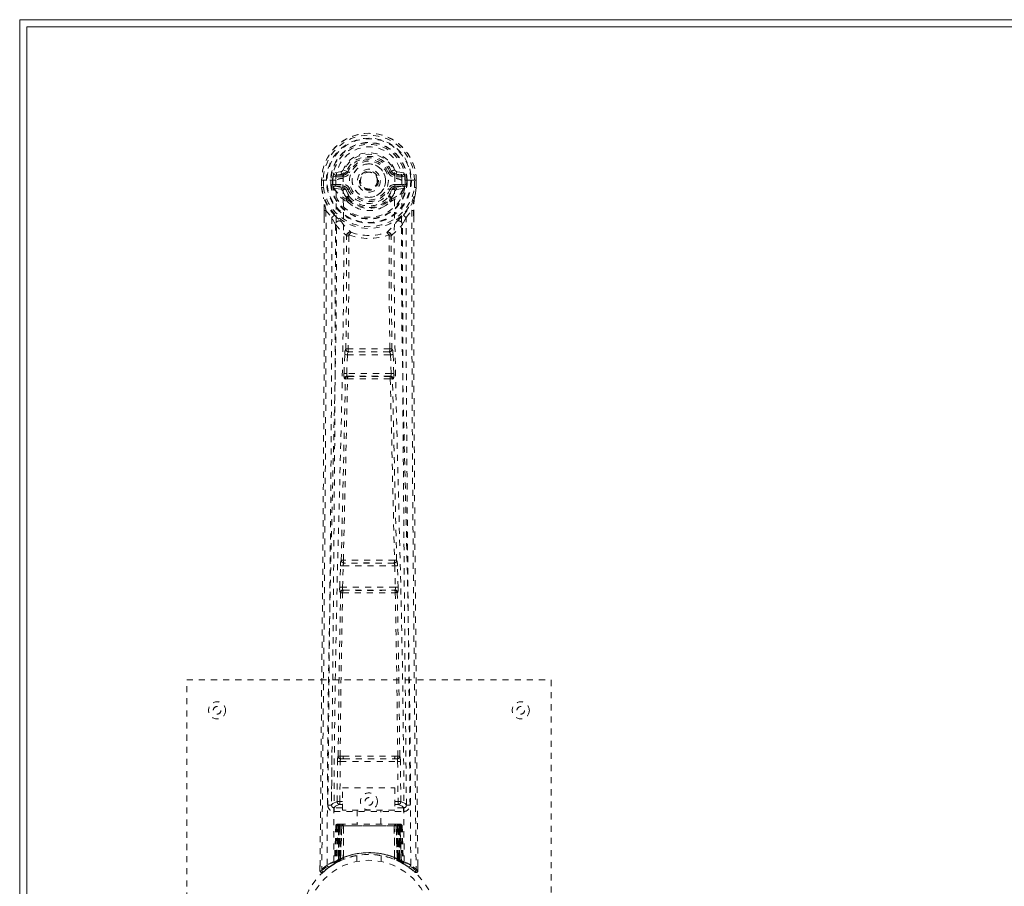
# Model space of a CAD drawing. Header units: inches. Extents: x 3.6 to 63.1, y 12.1 to 41.9.
# Tile 2 of 4: x 3.6 to 19.8, y 27.6 to 41.9. Entities that reach past the tile are written whole.
import ezdxf

# ---------------------------------------------------------------- set-up
doc = ezdxf.new("R2010")
doc.units = ezdxf.units.IN
doc.header["$MEASUREMENT"] = 0
doc.linetypes.add('SLD-Dashed', pattern=[0.075, 0.05, -0.025])
doc.linetypes.add('SLD-Solid', pattern=[0])

msp = doc.modelspace()

# ---------------------------------------------------------------- linework, layer by layer
at = {"color": 7, "linetype": 'SLD-Solid', "lineweight": 15}
for p, q in [((3.588, 12.123), (3.588, 41.873)), ((3.588, 41.873), (63.088, 41.873)), ((3.706, 41.755), (3.706, 12.241)), ((62.97, 41.755), (3.706, 41.755)), ((3.706, 41.755), (62.97, 41.755)), ((3.706, 12.241), (3.706, 41.755))]:
    msp.add_line(p, q, dxfattribs=at)
at = {"color": 7, "linetype": 'SLD-Dashed', "lineweight": 0}
for p, q in [((8.915, 39.4), (8.969, 39.377)), ((8.56, 39.23), (8.56, 39.112)), ((8.882, 39.373), (8.763, 39.349)), ((8.793, 39.313), (8.91, 39.334)), ((8.793, 39.313), (8.793, 39.283)), ((8.91, 39.313), (8.793, 39.313)), ((8.91, 39.283), (8.793, 39.283)), ((8.91, 39.334), (8.91, 39.313)), ((8.91, 39.283), (8.91, 39.313)), ((8.965, 39.369), (8.969, 39.377)), ((8.969, 39.377), (8.992, 39.368)), ((9.495, 39.231), (9.495, 39.222)), ((9.685, 39.368), (9.707, 39.377)), ((9.707, 39.377), (9.711, 39.369)), ((9.767, 39.334), (9.884, 39.313)), ((9.767, 39.334), (9.767, 39.313)), ((9.884, 39.313), (9.767, 39.313)), ((9.767, 39.283), (9.767, 39.313)), ((9.884, 39.283), (9.767, 39.283)), ((9.914, 39.349), (9.795, 39.373)), ((9.884, 39.283), (9.884, 39.313)), ((10.116, 39.112), (10.117, 39.23)), ((8.559, 39.229), (8.559, 39.112)), ((8.563, 39.229), (8.559, 39.229)), ((8.559, 39.112), (8.559, 39.108)), ((8.616, 39.229), (8.563, 39.229)), ((8.588, 39.228), (8.589, 39.112)), ((8.639, 39.229), (8.616, 39.229)), ((8.645, 39.229), (8.639, 39.229)), ((8.795, 39.229), (8.645, 39.229)), ((8.71, 39.156), (8.71, 39.228)), ((8.71, 39.155), (8.74, 39.157)), ((8.71, 39.155), (8.71, 39.156)), ((8.745, 39.228), (8.739, 39.228)), ((8.739, 39.228), (8.74, 39.157)), ((8.74, 39.156), (8.745, 39.137)), ((8.745, 39.15), (8.745, 39.228)), ((8.745, 39.137), (8.745, 39.15)), ((8.752, 39.113), (8.755, 39.109)), ((8.765, 39.098), (8.755, 39.109)), ((8.765, 39.098), (8.88, 39.077)), ((8.78, 39.161), (8.78, 39.131)), ((8.78, 39.161), (8.91, 39.161)), ((8.91, 39.106), (8.78, 39.131)), ((8.78, 39.131), (8.91, 39.131)), ((8.91, 39.161), (8.91, 39.131)), ((8.91, 39.106), (8.91, 39.131)), ((8.965, 39.065), (8.958, 39.077)), ((8.992, 39.077), (8.965, 39.065)), ((9.495, 39.222), (9.494, 39.207)), ((9.712, 39.065), (9.685, 39.077)), ((9.719, 39.077), (9.712, 39.065)), ((9.767, 39.161), (9.767, 39.131)), ((9.767, 39.161), (9.897, 39.161)), ((9.897, 39.131), (9.767, 39.106)), ((9.767, 39.106), (9.767, 39.131)), ((9.767, 39.131), (9.897, 39.131)), ((9.796, 39.077), (9.912, 39.098)), ((9.882, 39.229), (9.882, 39.229)), ((10.032, 39.229), (9.882, 39.229)), ((9.897, 39.131), (9.897, 39.161)), ((9.922, 39.109), (9.912, 39.098)), ((9.912, 39.098), (9.912, 39.098)), ((9.912, 39.098), (9.912, 39.098)), ((9.922, 39.109), (9.925, 39.113)), ((9.937, 39.156), (9.931, 39.137)), ((9.931, 39.137), (9.932, 39.15)), ((9.932, 39.228), (9.937, 39.228)), ((9.932, 39.15), (9.932, 39.228)), ((9.937, 39.157), (9.937, 39.228)), ((9.967, 39.228), (9.967, 39.156)), ((9.967, 39.228), (9.967, 39.228)), ((9.967, 39.156), (9.967, 39.155)), ((10.038, 39.229), (10.032, 39.229)), ((10.061, 39.229), (10.038, 39.229)), ((10.114, 39.229), (10.061, 39.229)), ((10.088, 39.112), (10.088, 39.228)), ((10.118, 39.229), (10.114, 39.229)), ((10.117, 39.108), (10.118, 39.112)), ((10.118, 39.229), (10.118, 39.112)), ((8.967, 38.917), (8.967, 38.939)), ((8.99, 38.944), (8.99, 38.922)), ((9.686, 38.922), (9.687, 38.944)), ((9.71, 38.917), (9.71, 38.939)), ((8.986, 38.871), (8.974, 38.889)), ((9.703, 38.889), (9.691, 38.871)), ((8.602, 38.73), (8.602, 38.628)), ((8.603, 38.729), (8.603, 38.628)), ((8.631, 38.729), (8.728, 38.613)), ((8.787, 38.501), (8.728, 38.613)), ((9.949, 38.613), (9.89, 38.501)), ((9.949, 38.613), (10.045, 38.729)), ((10.074, 38.64), (10.074, 38.729)), ((10.075, 38.73), (10.075, 38.641)), ((8.928, 36.048), (8.94, 36.357)), ((8.94, 36.357), (8.942, 36.391)), ((8.959, 36.448), (8.958, 36.447)), ((8.972, 36.047), (8.984, 36.356)), ((8.984, 36.356), (9.692, 36.356)), ((9.003, 36.4), (9.004, 36.401)), ((9.674, 36.4), (9.003, 36.4)), ((9.673, 36.401), (9.674, 36.4)), ((9.692, 36.356), (9.705, 36.047)), ((9.718, 36.447), (9.717, 36.448)), ((9.737, 36.357), (9.734, 36.391)), ((9.749, 36.048), (9.737, 36.357)), ((9.705, 36.047), (8.972, 36.047)), ((8.995, 35.998), (8.982, 36.002)), ((8.982, 36.002), (9.694, 36.002)), ((9.694, 36.002), (9.682, 35.998)), ((8.951, 35.955), (8.938, 35.959)), ((9.726, 35.955), (9.739, 35.959)), ((8.883, 32.969), (8.883, 32.969)), ((8.927, 32.922), (8.928, 32.923)), ((9.75, 32.922), (8.927, 32.922)), ((9.749, 32.923), (9.75, 32.922)), ((9.794, 32.969), (9.794, 32.969)), ((8.858, 32.526), (8.869, 32.879)), ((8.903, 32.525), (8.914, 32.877)), ((8.914, 32.877), (9.763, 32.877)), ((9.763, 32.877), (9.774, 32.525)), ((9.818, 32.526), (9.808, 32.879)), ((8.866, 32.436), (8.871, 32.434)), ((9.774, 32.525), (8.903, 32.525)), ((8.916, 32.477), (8.91, 32.48)), ((8.91, 32.48), (9.766, 32.48)), ((9.766, 32.48), (9.761, 32.477)), ((9.805, 32.434), (9.811, 32.436)), ((6.338, 30.998), (12.338, 30.998)), ((6.338, 22.998), (6.338, 30.998)), ((12.338, 30.998), (12.338, 22.998)), ((8.729, 29.755), (8.722, 28.941)), ((8.912, 29.745), (8.864, 29.745)), ((8.875, 29.699), (8.922, 29.699)), ((8.922, 29.699), (9.754, 29.699)), ((9.754, 29.699), (9.802, 29.699)), ((9.813, 29.745), (9.764, 29.745)), ((9.955, 28.941), (9.947, 29.755)), ((8.814, 28.995), (8.821, 29.655)), ((8.859, 28.995), (8.866, 29.655)), ((8.866, 29.655), (9.811, 29.655)), ((9.811, 29.655), (9.818, 28.995)), ((9.863, 28.995), (9.856, 29.655)), ((8.901, 29.222), (9.762, 29.222)), ((8.901, 28.856), (8.901, 29.222)), ((9.762, 29.222), (9.762, 28.856)), ((8.722, 28.942), (8.722, 28.94)), ((8.722, 28.94), (8.722, 28.93)), ((8.722, 28.938), (8.725, 28.92)), ((8.767, 28.892), (8.767, 28.832)), ((8.901, 28.892), (8.767, 28.892)), ((8.859, 28.95), (8.859, 28.995)), ((8.901, 28.995), (8.859, 28.995)), ((8.901, 28.95), (8.859, 28.95)), ((9.762, 28.856), (8.901, 28.856)), ((9.143, 28.856), (9.143, 28.623)), ((9.533, 28.623), (9.533, 28.856)), ((9.762, 28.995), (9.818, 28.995)), ((9.762, 28.95), (9.818, 28.95)), ((9.91, 28.892), (9.762, 28.892)), ((9.863, 28.995), (9.818, 28.995)), ((9.818, 28.95), (9.818, 28.995)), ((9.91, 28.832), (9.91, 28.892)), ((9.952, 28.92), (9.955, 28.938)), ((9.954, 28.93), (9.955, 28.94)), ((9.955, 28.94), (9.955, 28.942)), ((8.767, 28.832), (9.91, 28.832)), ((8.792, 28.594), (8.771, 27.988)), ((8.805, 28.594), (8.785, 27.997)), ((8.805, 28.594), (8.792, 28.594)), ((8.824, 28.594), (8.803, 28.007)), ((8.826, 28.598), (8.804, 28.004)), ((8.823, 28.623), (8.819, 28.622)), ((8.824, 28.623), (8.824, 28.623)), ((8.89, 28.594), (8.824, 28.594)), ((8.831, 28.623), (8.831, 28.621)), ((8.836, 28.623), (8.831, 28.623)), ((8.831, 28.594), (8.831, 28.037)), ((8.845, 28.623), (8.835, 28.623)), ((8.836, 28.594), (9.841, 28.594)), ((8.836, 28.04), (8.836, 28.594)), ((8.844, 28.044), (8.844, 28.594)), ((8.849, 28.623), (8.845, 28.623)), ((8.848, 28.594), (8.848, 28.046)), ((9.828, 28.594), (8.848, 28.594)), ((8.92, 28.623), (8.854, 28.623)), ((8.863, 28.594), (8.863, 28.052)), ((8.866, 28.594), (8.863, 28.594)), ((8.866, 28.594), (9.81, 28.594)), ((8.866, 28.054), (8.866, 28.594)), ((8.871, 28.043), (8.89, 28.594)), ((8.892, 28.594), (8.873, 28.043)), ((8.89, 28.594), (8.892, 28.594)), ((8.916, 28.071), (8.92, 28.596)), ((8.922, 28.594), (8.918, 28.072)), ((8.922, 28.594), (8.92, 28.596)), ((9.754, 28.623), (8.922, 28.623)), ((9.755, 28.594), (8.922, 28.594)), ((9.756, 28.596), (9.755, 28.594)), ((9.759, 28.072), (9.755, 28.594)), ((9.756, 28.596), (9.761, 28.071)), ((9.823, 28.623), (9.757, 28.623)), ((9.785, 28.594), (9.786, 28.594)), ((9.804, 28.043), (9.785, 28.594)), ((9.853, 28.594), (9.786, 28.594)), ((9.786, 28.594), (9.805, 28.043)), ((9.814, 28.594), (9.81, 28.594)), ((9.81, 28.594), (9.81, 28.054)), ((9.814, 28.052), (9.814, 28.594)), ((9.832, 28.623), (9.828, 28.623)), ((9.828, 28.046), (9.828, 28.594)), ((9.841, 28.623), (9.832, 28.623)), ((9.832, 28.594), (9.833, 28.044)), ((9.845, 28.623), (9.84, 28.623)), ((9.841, 28.594), (9.841, 28.04)), ((9.846, 28.037), (9.846, 28.594)), ((9.873, 28.004), (9.851, 28.598)), ((9.853, 28.623), (9.853, 28.623)), ((9.853, 28.594), (9.873, 28.007)), ((9.858, 28.622), (9.854, 28.623)), ((9.871, 28.594), (9.892, 27.997)), ((9.885, 28.594), (9.871, 28.594)), ((9.885, 28.594), (9.906, 27.988)), ((8.861, 28.019), (8.848, 28.046)), ((8.875, 28.026), (8.863, 28.052)), ((8.878, 28.027), (8.866, 28.054)), ((8.916, 28.071), (8.918, 28.072)), ((8.918, 28.044), (8.921, 28.046)), ((9.138, 28.106), (9.138, 28.009)), ((9.538, 28.009), (9.538, 28.106)), ((9.755, 28.046), (9.758, 28.044)), ((9.759, 28.072), (9.761, 28.071)), ((9.81, 28.054), (9.799, 28.027)), ((9.814, 28.052), (9.802, 28.026)), ((9.828, 28.046), (9.816, 28.019)), ((8.532, 27.942), (8.532, 27.857)), ((8.582, 27.834), (8.683, 27.915)), ((8.692, 27.922), (8.753, 27.959)), ((8.756, 27.964), (8.77, 27.972)), ((8.771, 27.988), (8.785, 27.997)), ((8.788, 27.982), (8.854, 28.016)), ((8.803, 28.007), (8.871, 28.043)), ((8.811, 28.013), (8.816, 28.012)), ((8.831, 28.037), (8.836, 28.04)), ((8.843, 28.011), (8.831, 28.037)), ((8.843, 28.011), (8.835, 28.007)), ((8.848, 28.014), (8.836, 28.04)), ((8.848, 28.014), (8.843, 28.011)), ((8.856, 28.017), (8.844, 28.044)), ((8.875, 28.026), (8.848, 28.013)), ((8.854, 28.016), (8.856, 28.017)), ((8.856, 28.017), (8.861, 28.019)), ((8.873, 28.043), (8.871, 28.043)), ((9.802, 28.026), (9.799, 28.027)), ((9.805, 28.043), (9.804, 28.043)), ((9.805, 28.043), (9.873, 28.007)), ((9.816, 28.019), (9.82, 28.017)), ((9.833, 28.044), (9.82, 28.017)), ((9.821, 28.017), (9.822, 28.016)), ((9.822, 28.016), (9.889, 27.982)), ((9.841, 28.04), (9.828, 28.014)), ((9.833, 28.011), (9.828, 28.014)), ((9.846, 28.037), (9.833, 28.011)), ((9.841, 28.04), (9.846, 28.037)), ((9.892, 27.997), (9.906, 27.988)), ((9.907, 27.972), (9.92, 27.964)), ((10.145, 27.857), (10.144, 27.941)), ((8.532, 27.857), (8.562, 27.856)), ((10.115, 27.856), (10.095, 27.834))]:
    msp.add_line(p, q, dxfattribs=at)
at = {"color": 7, "linetype": 'SLD-Dashed', "lineweight": 0, "flags": 128}
for points in [[(8.913, 39.259), (8.918, 39.337), (8.941, 39.412), (8.98, 39.482), (9.034, 39.543), (9.099, 39.592), (9.174, 39.629), (9.255, 39.651), (9.338, 39.659), (9.422, 39.651), (9.503, 39.629), (9.577, 39.592), (9.643, 39.543), (9.697, 39.482), (9.736, 39.412), (9.759, 39.337), (9.764, 39.259)], [(8.793, 39.283), (8.77, 39.288), (8.75, 39.301)], [(8.759, 28.006), (8.766, 29.592), (8.786, 31.177), (8.819, 32.759), (8.86, 34.338), (8.891, 35.575), (8.915, 36.809), (8.925, 38.037), (8.913, 39.259)], [(9.019, 39.356), (9.014, 39.358), (9.009, 39.36), (9.004, 39.362), (9, 39.364), (8.997, 39.366), (8.994, 39.367), (8.992, 39.367), (8.992, 39.368)], [(9.657, 39.356), (9.663, 39.358), (9.668, 39.36), (9.672, 39.362), (9.677, 39.364), (9.68, 39.366), (9.683, 39.367), (9.684, 39.367), (9.685, 39.368)], [(9.917, 28.006), (9.911, 29.592), (9.891, 31.177), (9.858, 32.759), (9.817, 34.338), (9.786, 35.575), (9.761, 36.809), (9.752, 38.037), (9.764, 39.259)], [(9.927, 39.301), (9.907, 39.288), (9.884, 39.283)], [(8.559, 39.229), (8.558, 39.229), (8.56, 39.229), (8.562, 39.229), (8.566, 39.229), (8.57, 39.229), (8.576, 39.228), (8.582, 39.228), (8.588, 39.228)], [(8.559, 39.112), (8.572, 39.017), (8.588, 38.942)], [(8.559, 39.108), (8.56, 39.108), (8.562, 39.109), (8.565, 39.109), (8.569, 39.11), (8.573, 39.11), (8.578, 39.111), (8.583, 39.112), (8.589, 39.112)], [(8.589, 39.112), (8.582, 39.112), (8.576, 39.112), (8.571, 39.112), (8.566, 39.112), (8.562, 39.112), (8.56, 39.112), (8.559, 39.112), (8.559, 39.112)], [(8.559, 39.108), (8.571, 39.02), (8.59, 38.931)], [(8.65, 27.95), (8.656, 29.541), (8.674, 31.13), (8.705, 32.717), (8.743, 34.299), (8.772, 35.539), (8.796, 36.775), (8.806, 38.005), (8.795, 39.229)], [(8.74, 39.156), (8.74, 39.157), (8.74, 39.157)], [(8.745, 39.15), (8.762, 39.158), (8.78, 39.161)], [(8.908, 39.054), (8.894, 39.071), (8.88, 39.077)], [(9.019, 39.088), (9.014, 39.086), (9.009, 39.084), (9.004, 39.082), (9, 39.08), (8.997, 39.079), (8.994, 39.078), (8.992, 39.077), (8.992, 39.077)], [(9.657, 39.088), (9.663, 39.086), (9.668, 39.084), (9.672, 39.082), (9.677, 39.08), (9.68, 39.079), (9.683, 39.078), (9.684, 39.077), (9.685, 39.077)], [(9.769, 39.054), (9.783, 39.071), (9.796, 39.077)], [(10.026, 27.95), (10.021, 29.541), (10.002, 31.13), (9.972, 32.717), (9.934, 34.299), (9.904, 35.539), (9.881, 36.775), (9.871, 38.005), (9.882, 39.229)], [(9.897, 39.161), (9.915, 39.158), (9.932, 39.15)], [(9.937, 39.228), (9.941, 39.228), (9.947, 39.228), (9.956, 39.228), (9.967, 39.228)], [(9.967, 39.155), (9.956, 39.156), (9.947, 39.156), (9.94, 39.157), (9.937, 39.157)], [(9.937, 39.157), (9.937, 39.157), (9.937, 39.156)], [(10.087, 38.931), (10.104, 39.01), (10.117, 39.108)], [(10.088, 39.228), (10.095, 39.228), (10.101, 39.228), (10.106, 39.229), (10.111, 39.229), (10.115, 39.229), (10.117, 39.229), (10.118, 39.229), (10.118, 39.229)], [(10.118, 39.112), (10.118, 39.112), (10.117, 39.112), (10.114, 39.112), (10.111, 39.112), (10.106, 39.112), (10.1, 39.112), (10.094, 39.112), (10.088, 39.112)], [(10.117, 39.108), (10.116, 39.108), (10.115, 39.109), (10.112, 39.109), (10.108, 39.11), (10.104, 39.11), (10.099, 39.111), (10.093, 39.112), (10.088, 39.112)], [(10.118, 39.112), (10.105, 39.017), (10.089, 38.942)], [(8.588, 38.942), (8.588, 38.937), (8.59, 38.931)], [(8.77, 38.653), (8.669, 38.777), (8.59, 38.931)], [(8.967, 38.939), (8.936, 38.99), (8.908, 39.054)], [(8.965, 39.065), (8.991, 39.005), (9.019, 38.957)], [(9.71, 38.939), (9.741, 38.99), (9.769, 39.054)], [(9.907, 38.653), (10.008, 38.777), (10.087, 38.931)], [(10.087, 38.931), (10.089, 38.937), (10.089, 38.942)], [(8.986, 38.871), (9.061, 38.812), (9.111, 38.786)], [(9.566, 38.786), (9.616, 38.812), (9.691, 38.871)], [(8.602, 38.628), (8.599, 36.012), (8.582, 33.296), (8.557, 30.574), (8.532, 27.857)], [(8.631, 38.729), (8.633, 37.915), (8.632, 37.066), (8.63, 36.182), (8.626, 35.38), (8.623, 34.862), (8.619, 34.32), (8.615, 33.754), (8.611, 33.191), (8.607, 32.703), (8.601, 32.056), (8.595, 31.368), (8.588, 30.638), (8.581, 29.962), (8.562, 27.856)], [(8.602, 38.73), (8.601, 38.73), (8.602, 38.729), (8.605, 38.729), (8.608, 38.729), (8.614, 38.729), (8.619, 38.729), (8.625, 38.729), (8.631, 38.729)], [(8.728, 38.613), (8.728, 37.873), (8.726, 37.101), (8.724, 36.298), (8.72, 35.532), (8.715, 34.757), (8.709, 33.981), (8.702, 33.225), (8.696, 32.499), (8.689, 31.824), (8.682, 31.067), (8.675, 30.358), (8.669, 29.66), (8.662, 28.938)], [(10.015, 28.938), (10.011, 29.314), (10.007, 29.743), (10.003, 30.213), (9.999, 30.638), (9.997, 30.86), (9.994, 31.083), (9.992, 31.305), (9.99, 31.558), (9.987, 31.813), (9.985, 32.06), (9.98, 32.564), (9.976, 33.032), (9.972, 33.464), (9.969, 33.886), (9.965, 34.376), (9.959, 35.217), (9.954, 36.065), (9.951, 36.943), (9.949, 37.797), (9.949, 38.613)], [(10.045, 38.729), (10.044, 37.99), (10.045, 37.21), (10.047, 36.387), (10.05, 35.522), (10.055, 34.725), (10.06, 33.895), (10.062, 33.705), (10.063, 33.512), (10.065, 33.318), (10.066, 33.185), (10.067, 33.055), (10.068, 32.92), (10.069, 32.778), (10.073, 32.325), (10.078, 31.82), (10.083, 31.265), (10.086, 30.914), (10.09, 30.541), (10.094, 30.139), (10.097, 29.763), (10.102, 29.272), (10.106, 28.836), (10.11, 28.455), (10.113, 28.128), (10.115, 27.856)], [(10.045, 38.729), (10.051, 38.729), (10.057, 38.729), (10.063, 38.729), (10.068, 38.729), (10.072, 38.729), (10.074, 38.729), (10.075, 38.73), (10.075, 38.73)], [(10.075, 38.641), (10.078, 36.012), (10.095, 33.294), (10.119, 30.576), (10.145, 27.857)], [(8.787, 38.501), (8.778, 35.314), (8.752, 32.126), (8.722, 28.938)], [(8.787, 38.501), (8.871, 38.403), (8.969, 38.317)], [(8.865, 38.565), (8.874, 38.556), (8.88, 38.55)], [(9.708, 38.317), (9.806, 38.403), (9.89, 38.501)], [(9.797, 38.55), (9.802, 38.556), (9.812, 38.565)], [(9.955, 28.938), (9.924, 32.126), (9.899, 35.314), (9.89, 38.501)], [(8.959, 36.448), (8.97, 37.379), (8.971, 38.308)], [(9.016, 38.326), (9.012, 38.335), (9.005, 38.341), (8.997, 38.345), (8.989, 38.345), (8.981, 38.342), (8.975, 38.336), (8.971, 38.327), (8.969, 38.317)], [(9.006, 38.315), (9.006, 37.385), (8.995, 36.453)], [(9.016, 38.326), (9.01, 38.322), (9.007, 38.319), (9.007, 38.317), (9.006, 38.315)], [(9.708, 38.317), (9.706, 38.327), (9.702, 38.336), (9.695, 38.342), (9.688, 38.345), (9.68, 38.345), (9.672, 38.341), (9.665, 38.335), (9.66, 38.326)], [(9.67, 38.315), (9.67, 38.317), (9.669, 38.319), (9.667, 38.322), (9.66, 38.326)], [(9.682, 36.453), (9.671, 37.385), (9.67, 38.315)], [(9.717, 36.448), (9.707, 37.379), (9.706, 38.308)], [(8.94, 36.357), (8.945, 36.357), (8.955, 36.357), (8.969, 36.356), (8.984, 36.356)], [(8.984, 36.356), (8.985, 36.364), (8.987, 36.373), (8.991, 36.387), (8.997, 36.397), (9, 36.399), (9.002, 36.4), (9.003, 36.4)], [(9.692, 36.356), (9.7, 36.356), (9.708, 36.356), (9.715, 36.356), (9.722, 36.357), (9.727, 36.357), (9.732, 36.357), (9.735, 36.357), (9.737, 36.357)], [(8.928, 36.048), (8.93, 36.048), (8.933, 36.048), (8.937, 36.048), (8.943, 36.048), (8.949, 36.048), (8.957, 36.047), (8.964, 36.047), (8.972, 36.047)], [(8.982, 36.002), (8.977, 36.006), (8.974, 36.016), (8.972, 36.03), (8.972, 36.038), (8.972, 36.047)], [(9.705, 36.047), (9.705, 36.038), (9.705, 36.03), (9.703, 36.016), (9.699, 36.006), (9.694, 36.002)], [(9.705, 36.047), (9.712, 36.047), (9.72, 36.047), (9.727, 36.048), (9.734, 36.048), (9.739, 36.048), (9.744, 36.048), (9.747, 36.048), (9.749, 36.048)], [(8.883, 32.969), (8.918, 34.464), (8.951, 35.955)], [(8.917, 32.972), (8.953, 34.468), (8.986, 35.959)], [(9.69, 35.959), (9.724, 34.468), (9.759, 32.972)], [(9.794, 32.969), (9.759, 34.464), (9.726, 35.955)], [(8.869, 32.879), (8.871, 32.912), (8.871, 32.914)], [(8.888, 32.949), (8.886, 32.951), (8.883, 32.969)], [(9.808, 32.879), (9.806, 32.912), (9.805, 32.914)], [(8.869, 32.879), (8.871, 32.879), (8.874, 32.879), (8.878, 32.879), (8.884, 32.878), (8.891, 32.878), (8.898, 32.878), (8.906, 32.878), (8.914, 32.877)], [(9.763, 32.877), (9.771, 32.878), (9.779, 32.878), (9.786, 32.878), (9.793, 32.878), (9.798, 32.879), (9.803, 32.879), (9.806, 32.879), (9.808, 32.879)], [(8.831, 29.743), (8.847, 31.089), (8.871, 32.434)], [(8.858, 32.526), (8.86, 32.526), (8.863, 32.526), (8.868, 32.526), (8.873, 32.526), (8.88, 32.526), (8.887, 32.525), (8.895, 32.525), (8.903, 32.525)], [(8.864, 29.745), (8.88, 31.091), (8.905, 32.436)], [(9.771, 32.436), (9.796, 31.091), (9.813, 29.745)], [(9.774, 32.525), (9.782, 32.525), (9.79, 32.525), (9.797, 32.526), (9.804, 32.526), (9.809, 32.526), (9.814, 32.526), (9.817, 32.526), (9.818, 32.526)], [(9.846, 29.743), (9.83, 31.089), (9.805, 32.434)], [(8.875, 29.699), (8.858, 29.702), (8.847, 29.71)], [(8.912, 29.745), (9.124, 29.746), (9.338, 29.746), (9.553, 29.746), (9.764, 29.745)], [(8.922, 29.699), (9.127, 29.699), (9.333, 29.699), (9.544, 29.699), (9.754, 29.699)], [(8.821, 29.655), (8.826, 29.655), (8.836, 29.655), (8.85, 29.655), (8.866, 29.655)], [(9.811, 29.655), (9.826, 29.655), (9.841, 29.655), (9.851, 29.655), (9.856, 29.655)], [(8.814, 28.995), (8.745, 28.966), (8.724, 28.941)], [(8.767, 28.892), (8.79, 28.921), (8.859, 28.95)], [(8.814, 28.995), (8.819, 28.995), (8.829, 28.995), (8.843, 28.995), (8.859, 28.995)], [(9.818, 28.95), (9.887, 28.921), (9.91, 28.892)], [(9.955, 28.938), (9.932, 28.966), (9.863, 28.995)], [(8.792, 28.594), (8.795, 28.594), (8.803, 28.594), (8.816, 28.594), (8.831, 28.594)], [(8.844, 28.594), (8.83, 28.594), (8.817, 28.594), (8.809, 28.594), (8.805, 28.594)], [(8.824, 28.594), (8.824, 28.594), (8.826, 28.594), (8.829, 28.594), (8.834, 28.594), (8.84, 28.594), (8.847, 28.594), (8.855, 28.594), (8.863, 28.594)], [(8.845, 28.621), (8.841, 28.622), (8.839, 28.623), (8.837, 28.623), (8.837, 28.623)], [(8.902, 28.613), (8.895, 28.604), (8.892, 28.594)], [(8.92, 28.596), (8.906, 28.61), (8.902, 28.613)], [(9.756, 28.596), (9.771, 28.61), (9.775, 28.613)], [(9.785, 28.594), (9.782, 28.604), (9.775, 28.613)], [(9.814, 28.594), (9.822, 28.594), (9.829, 28.594), (9.836, 28.594), (9.843, 28.594), (9.847, 28.594), (9.851, 28.594), (9.853, 28.594), (9.853, 28.594)], [(9.824, 28.623), (9.823, 28.623), (9.822, 28.623)], [(9.839, 28.623), (9.839, 28.623), (9.838, 28.623), (9.836, 28.622), (9.832, 28.621)], [(9.871, 28.594), (9.868, 28.594), (9.859, 28.594), (9.847, 28.594), (9.832, 28.594)], [(9.846, 28.594), (9.861, 28.594), (9.874, 28.594), (9.882, 28.594), (9.885, 28.594)], [(9.853, 28.594), (9.852, 28.601), (9.851, 28.603)], [(9.872, 27.991), (9.866, 27.995), (9.833, 28.011)], [(9.875, 28), (9.874, 28.005), (9.874, 28.007)], [(9.912, 27.971), (9.906, 27.982), (9.901, 27.996)], [(9.905, 27.983), (9.905, 27.988), (9.905, 27.99)], [(8.535, 27.857), (8.536, 27.849), (8.54, 27.841), (8.545, 27.835), (8.551, 27.83), (8.558, 27.827), (8.566, 27.827), (8.573, 27.829), (8.58, 27.833)], [(10.097, 27.837), (10.104, 27.833), (10.112, 27.83), (10.12, 27.83), (10.128, 27.831), (10.135, 27.835), (10.14, 27.84), (10.144, 27.847), (10.145, 27.854)], [(10.145, 27.857), (10.145, 27.857), (10.143, 27.857), (10.136, 27.856), (10.127, 27.856), (10.121, 27.857), (10.115, 27.856)]]:
    msp.add_lwpolyline(points, dxfattribs=at)
at = {"color": 7, "linetype": 'SLD-Dashed', "lineweight": 0}
for centre, radius in [((9.338, 39.222), 0.7), ((9.338, 39.222), 0.69), ((9.338, 39.222), 0.623), ((9.338, 39.222), 0.32), ((9.338, 39.222), 0.275), ((9.338, 39.222), 0.188), ((9.338, 39.222), 0.157), ((9.338, 39.222), 0.142), ((9.338, 39.222), 0.139), ((9.338, 39.222), 0.138), ((6.838, 30.498), 0.141), ((11.838, 30.498), 0.141), ((6.838, 30.498), 0.0625), ((11.838, 30.498), 0.0625), ((9.338, 28.998), 0.141), ((9.338, 28.998), 0.0625), ((9.338, 26.998), 1.125), ((9.338, 26.998), 1.03)]:
    msp.add_circle(centre, radius, dxfattribs=at)
for centre, radius, start, end in [((9.338, 39.222), 0.78, 0, 179.4852), ((9.338, 39.222), 0.78, 0.5288, 179.4712), ((9.338, 39.222), 0.75, 0.4562, 179.5438), ((9.338, 39.222), 0.629, 0.5445, 179.4555), ((9.338, 39.222), 0.599, 0.5443, 179.4557), ((9.338, 39.235), 0.543, 359.3659, 180.6341), ((9.338, 39.222), 0.459, 22.774, 157.226), ((9.338, 39.222), 0.4, 22.774, 157.226), ((9.338, 39.222), 0.376, 22.774, 157.226), ((9.338, 39.222), 0.346, 22.7741, 157.2259), ((8.873, 39.417), 0.0455, 281.3542, 337.4688), ((9.338, 39.222), 0.275, 89.9999, 270.0001), ((9.338, 39.222), 0.275, 269.9999, 90.0001), ((9.192, 40.682), 1.403, 291.5627, 293.9859), ((9.804, 39.417), 0.0455, 202.5288, 258.6483), ((9.338, 39.222), 0.593, 172.3909, 179.4476), ((8.954, 39.273), 0.206, 158.3419, 172.3373), ((8.792, 39.343), 0.0299, 167.8899, 271.9542), ((8.912, 39.017), 0.242, 89.7361, 118.8245), ((8.91, 39.364), 0.0301, 162.3463, 268.5761), ((8.904, 39.405), 0.0715, 274.7847, 329.7549), ((8.91, 39.402), 0.089, 270, 337.226), ((8.91, 39.402), 0.119, 269.9999, 337.2257), ((9.767, 39.402), 0.119, 202.7743, 270.0001), ((9.767, 39.402), 0.089, 202.774, 270), ((9.773, 39.405), 0.0714, 210.3194, 265.2436), ((9.763, 39.009), 0.249, 61.7061, 89.8622), ((9.766, 39.364), 0.0301, 271.4573, 17.6158), ((9.885, 39.343), 0.0299, 268.0482, 12.1078), ((9.722, 39.273), 0.206, 7.6591, 21.6573), ((9.338, 39.222), 0.593, 0.5524, 7.6091), ((8.589, 39.112), 0.03, 180.2178, 185.2738), ((9.338, 39.222), 0.787, 188.3239, 351.6761), ((9.338, 39.222), 0.758, 188.3239, 351.6761), ((8.733, 40.1), 0.872, 268.4823, 270.4288), ((9.338, 39.222), 0.632, 186.0642, 353.9358), ((9.338, 39.222), 0.602, 186.2697, 353.7303), ((8.83, 39.145), 0.0844, 185.4149, 202.611), ((8.78, 39.101), 0.0306, 89.0451, 156.1656), ((9.206, 39.317), 0.497, 204.8145, 243.6301), ((9.145, 39.318), 0.439, 210.0692, 246.0862), ((8.91, 39.076), 0.0299, 91.0433, 179.0116), ((8.938, 39.049), 0.031, 31.5919, 170.052), ((8.91, 39.042), 0.119, 22.7738, 90.0006), ((8.91, 39.042), 0.089, 22.774, 90), ((8.908, 39.05), 0.0567, 28.2264, 87.982), ((9.338, 39.222), 0.376, 202.774, 337.226), ((9.338, 39.222), 0.346, 202.7741, 337.2259), ((9.338, 39.222), 0.157, 245.1542, 290.0596), ((9.767, 39.042), 0.119, 89.9994, 157.2262), ((9.767, 39.042), 0.089, 90, 157.226), ((9.475, 39.313), 0.491, 296.1271, 335.5129), ((9.531, 39.318), 0.44, 293.9343, 329.9021), ((9.739, 39.049), 0.031, 10.1676, 148.1947), ((9.769, 39.05), 0.0565, 91.9577, 151.5636), ((9.767, 39.076), 0.0299, 0.9969, 88.9527), ((9.897, 39.101), 0.0305, 23.825, 90.96), ((9.817, 39.153), 0.115, 339.6997, 352.2743), ((7.4, 38.758), 1.202, 358.6566, 8.8135), ((5.009, 38.089), 3.678, 10.012, 13.2376), ((8.997, 38.936), 0.0305, 43.9324, 174.3711), ((8.989, 38.893), 0.0505, 88.2725, 115.7487), ((8.989, 38.871), 0.0506, 88.2493, 115.6812), ((9.011, 38.913), 0.0444, 175.0068, 212.6962), ((9.018, 38.92), 0.0371, 89.2848, 139.8241), ((9.338, 39.234), 0.453, 219.7485, 320.2508), ((9.023, 38.923), 0.0326, 181.645, 227.8246), ((9.338, 39.216), 0.411, 219.0113, 320.9887), ((9.273, 39.218), 0.465, 325.8376, 340.7948), ((9.68, 38.936), 0.0305, 5.6318, 136.0662), ((9.658, 38.92), 0.0371, 40.1675, 90.7275), ((9.654, 38.923), 0.0326, 312.1501, 358.3803), ((9.688, 38.871), 0.0506, 64.3242, 91.743), ((9.688, 38.894), 0.0504, 64.2153, 91.7604), ((9.665, 38.913), 0.0444, 327.3963, 5.0007), ((13.668, 38.089), 3.678, 166.7632, 169.9885), ((11.277, 38.758), 1.202, 171.1863, 181.3423), ((9.026, 38.866), 0.0404, 127.2268, 172.6961), ((9.338, 39.26), 0.494, 226.9722, 313.0278), ((9.338, 39.204), 0.476, 241.4721, 298.527), ((9.651, 38.866), 0.0404, 7.2949, 52.7897), ((9.189, 38.166), 0.643, 130.7382, 135.9149), ((10.314, 40.228), 2.205, 225.5695, 228.9406), ((8.363, 40.229), 2.206, 311.0598, 314.4298), ((9.488, 38.166), 0.642, 44.0839, 49.266), ((8.848, 38.498), 0.0608, 58.0312, 177.6174), ((9.607, 39.059), 0.887, 215.0291, 230.8693), ((9.07, 39.06), 0.888, 309.1315, 324.97), ((9.829, 38.498), 0.0608, 2.3832, 121.9704), ((9.029, 38.313), 0.0608, 73.4573, 176.3306), ((8.956, 38.309), 0.0143, 356.6437, 32.4488), ((9.003, 38.236), 0.0795, 87.4896, 113.9473), ((9.093, 38.308), 0.0786, 126.2597, 166.6754), ((9.338, 39.236), 0.965, 250.5266, 289.4744), ((9.338, 39.163), 0.844, 249.773, 290.2272), ((9.648, 38.313), 0.0608, 3.6688, 106.5417), ((9.584, 38.308), 0.0786, 13.3273, 53.7376), ((9.674, 38.235), 0.0795, 66.0549, 92.5068), ((9.72, 38.309), 0.0143, 147.5512, 183.3563), ((9.036, 36.395), 0.0933, 145.8684, 182.4652), ((9.003, 36.446), 0.0451, 177.8592, 268.9572), ((8.989, 36.364), 0.0889, 86.1799, 109.6219), ((9.004, 36.446), 0.0451, 177.8504, 268.9521), ((9.081, 36.44), 0.0873, 171.8081, 206.8082), ((9.338, 3.73), 32.724, 89.399, 90.6009), ((9.338, 3.019), 33.383, 89.4253, 90.5747), ((9.595, 36.44), 0.0873, 333.1893, 8.1893), ((9.672, 36.446), 0.0451, 271.0489, 2.1456), ((9.673, 36.446), 0.0451, 271.0428, 2.1408), ((9.634, 36.358), 0.0588, 357.8445, 46.6275), ((9.688, 36.365), 0.088, 70.2476, 93.9506), ((9.641, 36.395), 0.0933, 357.5408, 34.1265), ((9.091, 36.021), 0.165, 170.594, 202.3692), ((8.983, 35.957), 0.0451, 90.8607, 177.5165), ((8.996, 35.953), 0.0451, 90.8943, 177.3999), ((9.047, 35.966), 0.0607, 148.3005, 186.2225), ((9.338, 68.877), 32.881, 269.4018, 270.5982), ((9.681, 35.953), 0.0451, 2.6011, 89.1047), ((9.629, 35.966), 0.0612, 353.9276, 31.5427), ((9.694, 35.957), 0.0451, 2.4883, 89.1344), ((9.586, 36.021), 0.165, 337.6311, 9.4086), ((8.98, 35.868), 0.0919, 86.0216, 108.5463), ((9.338, 72.978), 37.021, 269.4551, 270.5446), ((9.697, 35.867), 0.092, 71.4679, 93.987), ((8.989, 32.918), 0.118, 154.6381, 182.0202), ((8.928, 32.968), 0.0451, 178.3725, 269.3667), ((8.91, 32.847), 0.125, 86.4437, 102.2372), ((8.927, 32.966), 0.0433, 202.7746, 270.2208), ((8.976, 32.883), 0.0626, 141.5498, 185.5136), ((8.986, 32.961), 0.0697, 170.9198, 213.0614), ((9.338, -0.595), 33.569, 89.2813, 90.7188), ((9.338, -0.425), 33.35, 89.2944, 90.7056), ((9.691, 32.961), 0.0697, 326.9322, 9.0865), ((9.749, 32.968), 0.0451, 270.6354, 1.6283), ((9.749, 32.968), 0.0451, 270.6319, 1.6259), ((9.701, 32.883), 0.0626, 354.4769, 38.4597), ((9.767, 32.849), 0.123, 77.6587, 93.661), ((9.688, 32.918), 0.118, 357.9947, 25.3579), ((9.078, 32.499), 0.222, 172.8782, 196.3605), ((8.911, 32.435), 0.0451, 90.5581, 178.0574), ((8.917, 32.432), 0.0451, 90.5754, 178.0319), ((8.898, 32.3), 0.136, 86.7394, 101.1114), ((8.962, 32.511), 0.0601, 166.9077, 211.3953), ((8.962, 32.443), 0.0567, 143.379, 187.5231), ((9.338, 68.567), 36.134, 269.3135, 270.6865), ((9.338, 65.506), 33.032, 269.2676, 270.7324), ((9.76, 32.432), 0.0451, 1.9712, 89.4215), ((9.715, 32.443), 0.057, 352.6155, 36.4823), ((9.715, 32.511), 0.0601, 328.5911, 13.106), ((9.766, 32.435), 0.0451, 1.9365, 89.448), ((9.779, 32.301), 0.136, 78.8635, 93.2828), ((9.599, 32.499), 0.221, 343.6364, 7.1219), ((9.11, 29.668), 0.289, 164.9818, 182.6493), ((8.857, 29.486), 0.258, 88.4494, 95.7711), ((8.869, 29.741), 0.0384, 177.0827, 235.3638), ((8.939, 29.739), 0.0756, 175.3491, 211.8377), ((8.943, 29.662), 0.0773, 151.6292, 185.459), ((8.977, 29.735), 0.0652, 170.5378, 213.5536), ((9.7, 29.735), 0.0652, 326.4271, 9.4455), ((9.738, 29.738), 0.075, 328.0081, 4.8095), ((9.8, 29.744), 0.0456, 271.9254, 359.0018), ((9.734, 29.662), 0.0772, 354.534, 28.3886), ((9.82, 29.487), 0.258, 84.2215, 91.5579), ((9.567, 29.668), 0.289, 357.3539, 15.0211), ((8.704, 31.802), 2.865, 269.1595, 270.3596), ((8.766, 28.937), 0.105, 179.3623, 270.0844), ((8.767, 28.937), 0.045, 202.0146, 269.9761), ((8.859, 28.995), 0.0451, 179.6181, 269.5738), ((9.818, 28.995), 0.0451, 270.425, 0.3587), ((9.91, 28.937), 0.105, 269.9166, 0.6367), ((9.91, 28.937), 0.045, 270.0209, 337.9915), ((9.973, 31.808), 2.87, 269.642, 270.8399), ((8.822, 28.593), 0.03, 90.0069, 177.9996), ((8.823, 28.593), 0.0305, 110.7145, 177.6465), ((8.835, 28.593), 0.03, 113.4988, 178.0224), ((8.836, 28.592), 0.0315, 89.3049, 122.3725), ((8.854, 28.593), 0.03, 90.064, 178.0682), ((8.858, 28.588), 0.0353, 81.8089, 170.6818), ((8.853, 28.738), 0.119, 255.8952, 259.5622), ((9.245, 28.601), 0.409, 176.9369, 180.9922), ((9.693, 28.598), 0.848, 178.4181, 180.2259), ((9.273, 28.601), 0.425, 177.0496, 180.9538), ((9.305, 28.601), 0.442, 177.1611, 180.9166), ((9.309, 28.601), 0.443, 177.1738, 180.9224), ((8.92, 28.593), 0.0299, 90.1868, 178.202), ((8.923, 28.596), 0.0266, 90.7983, 141.4473), ((9.754, 28.597), 0.0265, 38.3603, 89.3878), ((9.756, 28.593), 0.0299, 1.7954, 89.8158), ((9.369, 28.601), 0.442, 359.0834, 2.8389), ((9.372, 28.601), 0.442, 359.0788, 2.8343), ((9.823, 28.593), 0.03, 1.9318, 89.936), ((9.407, 28.601), 0.422, 359.0352, 2.9707), ((9.411, 28.601), 0.422, 359.04, 2.9752), ((9.429, 28.601), 0.412, 359.0187, 3.0429), ((9.841, 28.592), 0.0315, 57.9471, 90.6841), ((9.826, 28.732), 0.113, 280.0705, 284.0067), ((9.016, 28.597), 0.83, 359.7742, 1.622), ((9.841, 28.593), 0.03, 1.9886, 66.5605), ((9.855, 28.593), 0.03, 1.9933, 89.9957), ((9.854, 28.593), 0.0305, 2.3657, 69.3681), ((9.338, 26.998), 1.158, 47.8714, 132.1369), ((9.338, 26.966), 1.19, 60.88, 119.12), ((9.338, 26.998), 1.128, 60.4733, 119.5267), ((9.326, 27.376), 0.819, 124.4054, 129.612), ((9.338, 26.999), 1.155, 64.2141, 115.7859), ((9.338, 26.999), 1.155, 64.9105, 115.0895), ((9.338, 26.999), 1.155, 65.8865, 114.1135), ((9.296, 27.444), 0.734, 121.2425, 125.2395), ((8.889, 28.055), 0.031, 340.218, 31.6921), ((9.338, 27.035), 1.12, 67.9256, 112.0744), ((8.888, 28.055), 0.0345, 344.8381, 31.0383), ((9.789, 28.055), 0.0345, 148.9562, 195.1675), ((9.788, 28.055), 0.0311, 148.3265, 199.6447), ((9.382, 27.446), 0.732, 54.7535, 58.7699), ((9.358, 27.386), 0.807, 50.3495, 55.633), ((9.336, 26.959), 1.205, 124.6751, 131.8771), ((9.334, 27.003), 1.121, 124.6396, 132.0997), ((9.324, 26.764), 1.364, 114.4506, 119.5845), ((8.68, 27.95), 0.03, 180.2571, 304.0787), ((9.338, 26.998), 1.127, 119.5267, 124.6579), ((8.741, 27.989), 0.03, 301.0755, 358.0213), ((8.8, 28.018), 0.0429, 197.0208, 245.8159), ((8.755, 27.998), 0.0299, 300.2951, 358.095), ((9.194, 27.246), 0.841, 118.7954, 120.3445), ((9.332, 27.359), 0.843, 126.4916, 131.722), ((9.311, 27.389), 0.804, 125.5261, 130.9298), ((8.788, 28.139), 0.137, 269.4081, 293.5146), ((8.773, 28.008), 0.0299, 299.2486, 358.2034), ((8.819, 28.12), 0.109, 271.2469, 300.4807), ((8.842, 28.043), 0.0297, 295.5337, 358.5215), ((8.843, 28.044), 0.0297, 295.4502, 358.5241), ((9.231, 27.23), 0.872, 113.5621, 115.4794), ((9.336, 26.994), 1.132, 60.7905, 65.6991), ((9.834, 28.044), 0.0297, 181.4759, 244.5498), ((9.835, 28.043), 0.0297, 181.4835, 244.4686), ((9.364, 27.387), 0.807, 49.0794, 54.4668), ((9.328, 26.976), 1.154, 59.9255, 63.9568), ((9.349, 27.364), 0.836, 48.2558, 53.5283), ((9.422, 27.144), 0.959, 59.6206, 62.5236), ((9.903, 28.008), 0.0299, 181.8056, 240.7502), ((9.904, 28.008), 0.03, 196.86, 241.2578), ((9.922, 27.998), 0.0299, 181.9084, 239.6936), ((9.876, 28.018), 0.0429, 294.1728, 342.9878), ((9.338, 26.998), 1.128, 55.3431, 60.4738), ((9.955, 28.025), 0.0707, 211.4551, 238.8967), ((9.334, 26.99), 1.137, 58.9329, 59.8054), ((9.936, 27.989), 0.03, 181.986, 238.9254), ((9.353, 26.764), 1.364, 60.4163, 65.5496), ((9.996, 27.95), 0.03, 235.9276, 359.7366), ((9.343, 27.004), 1.12, 47.8955, 55.3621), ((9.344, 26.963), 1.2, 48.1041, 55.3368), ((8.562, 27.856), 0.03, 179.467, 312.1541), ((8.617, 27.886), 0.0631, 208.4711, 235.9369), ((10.115, 27.856), 0.03, 227.847, 0.5319)]:
    msp.add_arc(centre, radius, start, end, dxfattribs=at)

doc.saveas('drawing.dxf')
